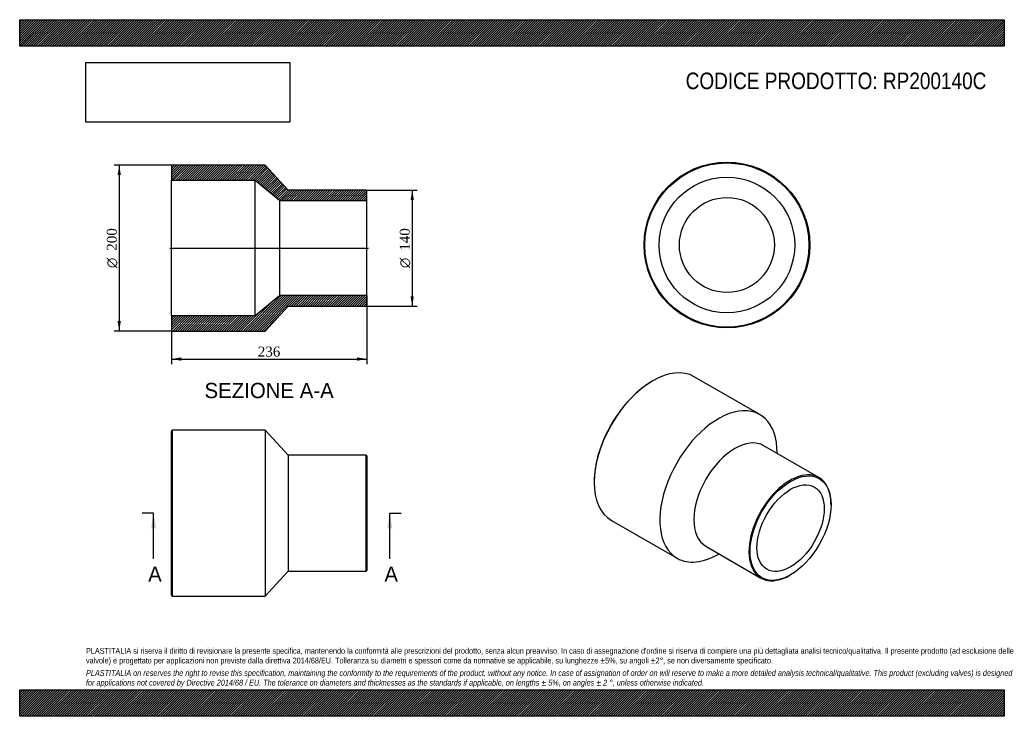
# Model space of a CAD drawing. Header units: millimetres. Extents: x 0 to 1188, y 0 to 840.
import ezdxf
from ezdxf.enums import TextEntityAlignment as Align
from ezdxf.lldxf.tags import DXFTag

# ---------------------------------------------------------------- set-up
doc = ezdxf.new("R2010")
doc.units = ezdxf.units.MM
doc.header["$LTSCALE"] = 4
for name, color, linetype in [('Default', 7, 'Continuous'), ('DV4_Default', 7, 'Continuous'), ('RP200140C', 7, 'Continuous')]:
    doc.layers.add(name, color=color, linetype=linetype)
doc.styles.add('SEACAD_Solid_Edge_ANSI', font='seans.ttf')
doc.styles.add('SEACAD_Solid_Edge_ANSI1_Symbols', font='semeca1.ttf')
doc.styles.add('SEACAD_Times_New_Roman', font='times.ttf')
tags = doc.linetypes.add('CENTER2', pattern=[28.575, 19.05, -3.175, 3.175, -3.175]).pattern_tags.tags
tags[10:11] = [DXFTag(74, 4), DXFTag(75, 0), DXFTag(340, '0'), DXFTag(46, 0.0), DXFTag(50, 0.0), DXFTag(44, 0.0), DXFTag(45, 0.0)]
tags[8:9] = [DXFTag(74, 4), DXFTag(75, 0), DXFTag(340, '0'), DXFTag(46, 0.0), DXFTag(50, 0.0), DXFTag(44, 0.0), DXFTag(45, 0.0)]
tags[6:7] = [DXFTag(74, 4), DXFTag(75, 0), DXFTag(340, '0'), DXFTag(46, 0.0), DXFTag(50, 0.0), DXFTag(44, 0.0), DXFTag(45, 0.0)]
tags[4:5] = [DXFTag(74, 4), DXFTag(75, 0), DXFTag(340, '0'), DXFTag(46, 0.0), DXFTag(50, 0.0), DXFTag(44, 0.0), DXFTag(45, 0.0)]
doc.dimstyles.new('ANSImm', dxfattribs={"dimtxt": 12, "dimasz": 12, "dimexe": 6, "dimexo": 0, "dimgap": 3, "dimtad": 1, "dimdsep": 46, "dimtxsty": 'SEACAD_Times_New_Roman', "dimblk1": '_SE_FILLED', "dimblk2": '_SE_FILLED', "dimsah": 1, "dimcen": 6, "dimazin": 0, "dimtfac": 0.85, "dimtdec": 3, "dimtofl": 0, "dimtmove": 0, "dimatfit": 3, "dimfxl": 1, "dimarcsym": 0})
picture_1 = doc.add_image_def('image1.jpg', size_in_pixel=(4302, 1260))

# ---------------------------------------------------------------- blocks, each defined once
blk = doc.blocks.new('SE')
at = {"layer": 'RP200140C', "color": 7, "linetype": 'Continuous'}
for p, q in [((184, 345), (183, 344)), ((184, 345), (184, 145)), ((296, 345), (184, 345)), ((296, 345), (296, 145)), ((324, 315), (296, 345)), ((183, 146), (183, 344)), ((324, 315), (324, 175)), ((418, 315), (324, 315)), ((418, 175), (418, 315)), ((419, 314), (418, 315)), ((419, 314), (419, 176)), ((296, 145), (324, 175)), ((324, 175), (418, 175)), ((418, 175), (419, 176)), ((183, 146), (184, 145)), ((184, 145), (296, 145))]:
    blk.add_line(p, q, dxfattribs=at)
blk = doc.blocks.new('SE1')
at = {"layer": 'RP200140C', "color": 7, "linetype": 'Continuous'}
for p, q in [((763.9, 404.5), (763.2, 404.1)), ((893.1, 363.8), (813.9, 409.5)), ((964.4, 288), (897.9, 326.3)), ((693.2, 282.9), (693.2, 282.1)), ((978.9, 255.1), (978.9, 255.9)), ((713.9, 236.3), (793.1, 190.5)), ((827.9, 205.1), (894.4, 166.7)), ((929.4, 170.2), (930.1, 170.6))]:
    blk.add_line(p, q, dxfattribs=at)
for centre, major_axis, start_param, end_param in [((763.9, 322.9), (-50, -86.6), 3.141593, 6.283185), ((763.2, 323.3), (49.5, 85.7), 0.785398, 2.356195), ((843.1, 277.2), (-50, -86.6), 2.346194, 6.283185), ((862.9, 265.7), (-35, -60.6), 3.141593, 6.283185), ((929.4, 227.3), (35, 60.6), 0, 3.926991), ((929.4, 227.3), (35, 60.6), 5.497787, 6.283185), ((843.1, 277.2), (-50, -86.6), 0, 0.795399)]:
    blk.add_ellipse(centre, major_axis=major_axis, ratio=0.57735, start_param=start_param, end_param=end_param, dxfattribs=at)
for major_axis in [(-34.5, -59.8), (-28.7, -49.6)]:
    blk.add_ellipse((930.1, 226.9), major_axis=major_axis, ratio=0.57735, dxfattribs=at)
blk = doc.blocks.new('SE2')
at = {"layer": 'RP200140C', "color": 7, "linetype": 'Continuous'}
for radius in [100, 99, 81.8, 57.3]:
    blk.add_circle((853.3, 568.3), radius, dxfattribs=at)
blk = doc.blocks.new('SE4')
at = {"color": 7, "linetype": 'Continuous', "style": 'SEACAD_Solid_Edge_ANSI'}
blk.add_text('A', height=18.4, dxfattribs=at).set_placement((155, 180.6), align=Align.TOP_LEFT)
blk = doc.blocks.new('SE5')
at = {"color": 7, "linetype": 'Continuous', "style": 'SEACAD_Solid_Edge_ANSI'}
blk.add_text('A', height=18.4, dxfattribs=at).set_placement((440, 180.6), align=Align.TOP_LEFT)
blk = doc.blocks.new('SEANNOT_GROUP')
at = {"linetype": 'Continuous'}
blk.add_hatch(color=7, dxfattribs=at).paths.add_polyline_path([(164.7, 226.6), (161.6, 245), (158.6, 226.6)])
at = {"color": 7, "linetype": 'Continuous'}
blk.add_lwpolyline([(161.6, 189.8), (161.6, 245)], dxfattribs=at)
blk = doc.blocks.new('SEANNOT_GROUP1')
at = {"linetype": 'Continuous'}
blk.add_hatch(color=7, dxfattribs=at).paths.add_polyline_path([(449.7, 226.6), (446.6, 245), (443.6, 226.6)])
at = {"color": 7, "linetype": 'Continuous'}
blk.add_lwpolyline([(446.6, 189.8), (446.6, 245)], dxfattribs=at)
blk = doc.blocks.new('SE3')
at = {"layer": 'Default', "color": 7, "linetype": 'CENTER2'}
for p, q in [((161.6, 245), (147.8, 245)), ((446.6, 245), (460.4, 245))]:
    blk.add_line(p, q, dxfattribs=at)
at = {"layer": 'Default', "color": 7, "linetype": 'CENTER2', "const_width": 0.0001}
blk.add_lwpolyline([(161.6, 245), (446.6, 245)], dxfattribs=at)
at = {"layer": 'Default'}
for name in ['SEANNOT_GROUP', 'SEANNOT_GROUP1', 'SE4', 'SE5']:
    blk.add_blockref(name, (0, 0), dxfattribs=at)
blk = doc.blocks.new('SE6')
at = {"layer": 'RP200140C', "linetype": 'Continuous'}
h = blk.add_hatch(dxfattribs=at)
h.set_pattern_fill('LINE', scale=0.62992, angle=45, style=0)
h.paths.add_polyline_path([(324, 634.6), (296, 664.6), (184, 664.6), (183, 663.6), (183, 646.4), (284, 646.4), (314, 621.9), (419, 621.9), (419, 633.6), (418, 634.6)])
h = blk.add_hatch(dxfattribs=at)
h.set_pattern_fill('LINE', scale=0.62992, angle=45, style=0)
h.paths.add_polyline_path([(296, 464.6), (324, 494.6), (418, 494.6), (419, 495.6), (419, 507.3), (314, 507.3), (284, 482.8), (183, 482.8), (183, 465.6), (184, 464.6)])
at = {"layer": 'DV4_Default', "color": 7, "linetype": 'CENTER2'}
blk.add_line((181.2, 564.6), (420.7, 564.6), dxfattribs=at)
at = {"layer": 'RP200140C', "color": 7, "linetype": 'Continuous'}
for p, q in [((183, 663.6), (184, 664.6)), ((183, 663.6), (183, 646.4)), ((296, 664.6), (184, 664.6)), ((324, 634.6), (296, 664.6)), ((183, 482.8), (183, 646.4)), ((183, 646.4), (284, 646.4)), ((284, 482.8), (284, 646.4)), ((284, 646.4), (314, 621.9)), ((418, 634.6), (324, 634.6)), ((418, 634.6), (419, 633.6)), ((419, 621.9), (419, 633.6)), ((314, 507.3), (314, 621.9)), ((314, 621.9), (419, 621.9)), ((419, 507.3), (419, 621.9)), ((314, 507.3), (284, 482.8)), ((419, 507.3), (314, 507.3)), ((419, 495.6), (419, 507.3)), ((296, 464.6), (324, 494.6)), ((324, 494.6), (418, 494.6)), ((419, 495.6), (418, 494.6)), ((284, 482.8), (183, 482.8)), ((183, 482.8), (183, 465.6)), ((184, 464.6), (183, 465.6)), ((184, 464.6), (296, 464.6))]:
    blk.add_line(p, q, dxfattribs=at)
blk = doc.blocks.new('DMBLK208')
at = {"layer": 'Default', "linetype": 'Continuous'}
for points in [[(195, 428.8), (195, 432.8), (183, 430.8)], [(407, 428.8), (419, 430.8), (407, 432.8)]]:
    blk.add_hatch(color=7, dxfattribs=at).paths.add_polyline_path(points)
at = {"layer": 'Default', "color": 7, "linetype": 'Continuous'}
for p, q in [((419, 507.3), (419, 424.8)), ((183, 482.8), (183, 424.8)), ((183, 430.8), (419, 430.8))]:
    blk.add_line(p, q, dxfattribs=at)
at = {"layer": 'Default', "color": 7, "linetype": 'Continuous', "style": 'SEACAD_Times_New_Roman'}
blk.add_text('236', height=12, dxfattribs=at).set_placement((287.3, 445.8), align=Align.TOP_LEFT)
blk = doc.blocks.new('_SE_FILLED')
at = {"color": 0}
blk.add_line((0, 0), (-1, 0), dxfattribs=at)
blk.add_solid([(0, 0), (-1, -0.1665), (-1, 0.1665), (0, 0)], dxfattribs=at)
blk = doc.blocks.new('GDimGGroup')
at = {"layer": 'Default', "linetype": 'Continuous'}
for points in [[(475.6, 622.6), (473.6, 634.6), (471.6, 622.6)], [(475.6, 506.6), (471.6, 506.6), (473.6, 494.6)]]:
    blk.add_hatch(color=7, dxfattribs=at).paths.add_polyline_path(points)
at = {"layer": 'Default', "color": 7, "linetype": 'Continuous'}
for p, q in [((418, 634.6), (479.6, 634.6)), ((473.6, 634.6), (473.6, 494.6)), ((418, 494.6), (479.6, 494.6))]:
    blk.add_line(p, q, dxfattribs=at)
for s, style, p in [('140', 'SEACAD_Times_New_Roman', (458.6, 561.4)), ('O', 'SEACAD_Solid_Edge_ANSI1_Symbols', (458.6, 540.5))]:
    blk.add_text(s, height=12, rotation=90, dxfattribs=dict(at, style=style)).set_placement(p, align=Align.TOP_LEFT)
blk = doc.blocks.new('GDimGGroup1')
at = {"layer": 'Default', "linetype": 'Continuous'}
for points in [[(118.1, 652.6), (122.1, 652.6), (120.1, 664.6)], [(118.1, 476.6), (120.1, 464.6), (122.1, 476.6)]]:
    blk.add_hatch(color=7, dxfattribs=at).paths.add_polyline_path(points)
at = {"layer": 'Default', "color": 7, "linetype": 'Continuous'}
for p, q in [((184, 664.6), (114.1, 664.6)), ((120.1, 664.6), (120.1, 464.6)), ((184, 464.6), (114.1, 464.6))]:
    blk.add_line(p, q, dxfattribs=at)
for s, style, p in [('200', 'SEACAD_Times_New_Roman', (105.1, 561.4)), ('O', 'SEACAD_Solid_Edge_ANSI1_Symbols', (105.1, 540.5))]:
    blk.add_text(s, height=12, rotation=90, dxfattribs=dict(at, style=style)).set_placement(p, align=Align.TOP_LEFT)

msp = doc.modelspace()

# ---------------------------------------------------------------- hatches: boundary and pattern name
at = {"layer": 'Default', "linetype": 'Continuous'}
h = msp.add_hatch(dxfattribs=at)
h.set_pattern_fill('LINE', scale=0.629921, angle=45, style=0)
h.paths.add_polyline_path([(1188, 808), (1188, 840), (0, 840), (0, 808)])
for points in [[(1188, 808), (1188, 840), (0, 840), (0, 808)], [(1188, 0), (1188, 32), (0, 32), (0, 0)]]:
    msp.add_hatch(color=7, dxfattribs=at).paths.add_polyline_path(points)
h = msp.add_hatch(dxfattribs=at)
h.set_pattern_fill('LINE', scale=0.629921, angle=45, style=0)
h.paths.add_polyline_path([(1188, 0), (1188, 32), (0, 32), (0, 0)])

# ---------------------------------------------------------------- linework, layer by layer
at = {"layer": 'Default', "color": 7, "linetype": 'Continuous'}
for p, q in [((0, 840), (1188, 840)), ((0, 808), (0, 840)), ((1188, 840), (1188, 808)), ((1188, 808), (0, 808)), ((0, 32), (1188, 32)), ((0, 0), (0, 32)), ((1188, 32), (1188, 0)), ((1188, 0), (0, 0))]:
    msp.add_line(p, q, dxfattribs=at)

# ---------------------------------------------------------------- block references
at = {"layer": 'Default'}
for name in ['SE2', 'GDimGGroup1', 'SE6', 'GDimGGroup', 'SE1', 'SE', 'SE3']:
    msp.add_blockref(name, (0, 0), dxfattribs=at)

# ---------------------------------------------------------------- texts
at = {"layer": 'Default', "color": 7, "linetype": 'Continuous', "style": 'SEACAD_Solid_Edge_ANSI'}
msp.add_text('SEZIONE A-A', height=18.4, dxfattribs=at).set_placement((223.019, 402.06), align=Align.TOP_LEFT)
at = {"layer": 'Default', "attachment_point": 1}
for s, insert, char_height, width in [('{\\fArial Narrow|b0||i0||c0|p34;\\C7;\\H20.;\\W1.;CODICE PRODOTTO: RP200140C}', (803.555, 776.254), 20, 364.05913), ("{\\fArial Narrow|b0||i0||c0|p34;\\C7;\\H7.;\\W1.;PLASTITALIA si riserva il diritto di revisionare la presente specifica, mantenendo la conformità alle prescrizioni del prodotto, senza alcun preavviso. In caso di assegnazione d'ordine si riserva di compiere una più dettagliata analisi tecnico/qualitativa. Il presente prodotto (ad esclusione delle \\P}{\\fArial Narrow|b0||i0||c0|p34;\\C7;\\H7.;\\W1.;valvole) è progettato per applicazioni non previste dalla direttiva 2014/68/EU. Tolleranza su diametri e spessori come da normative se applicabile, su lunghezze ±5%, su angoli ±2°, se non diversamente specificato.\\P}{\\fArial Narrow|b0||i0||c0|p34;\\C7;\\H2.;\\W1.;   \\P}{\\fArial Narrow|b0||i1||c0|p34;\\C7;\\H7.;\\W1.;PLASTITALIA on reserves the right to revise this specification, maintaining the conformity to the requirements of the product, without any notice. In case of assignation of order on will reserve to make a more detailed analysis technical/qualitative. This product (excluding valves) is designed \\P}{\\fArial Narrow|b0||i1||c0|p34;\\C7;\\H7.;\\W1.;for applications not covered by Directive 2014/68 / EU. The tolerance on diameters and thicknesses as the standards if applicable, on lengths ± 5%, on angles ± 2 °, unless otherwise indicated.\\P}", (80, 82.409), 7, 1028)]:
    msp.add_mtext(s, dxfattribs=dict(at, insert=insert, char_height=char_height, width=width))

# ---------------------------------------------------------------- dimensions: what is measured, and where the dimension line sits
at = {"layer": 'Default', "color": 7, "linetype": 'Continuous'}
dim = msp.add_linear_dim(base=(418.976, 430.786), p1=(182.976, 482.81), p2=(418.976, 507.31), text='\\A1;<>', dimstyle='ANSImm', dxfattribs=at)
dim.commit()
dim.dimension.update_dxf_attribs({"geometry": 'DMBLK208', "text_midpoint": (300.976, 430.786), "dimtype": 160})

# ---------------------------------------------------------------- pictures from other files: only their frames are drawn
image = msp.add_image(picture_1, insert=(80, 716.413), size_in_units=(245.829, 72))
image.dxf.flags = 7

doc.saveas('drawing.dxf')
